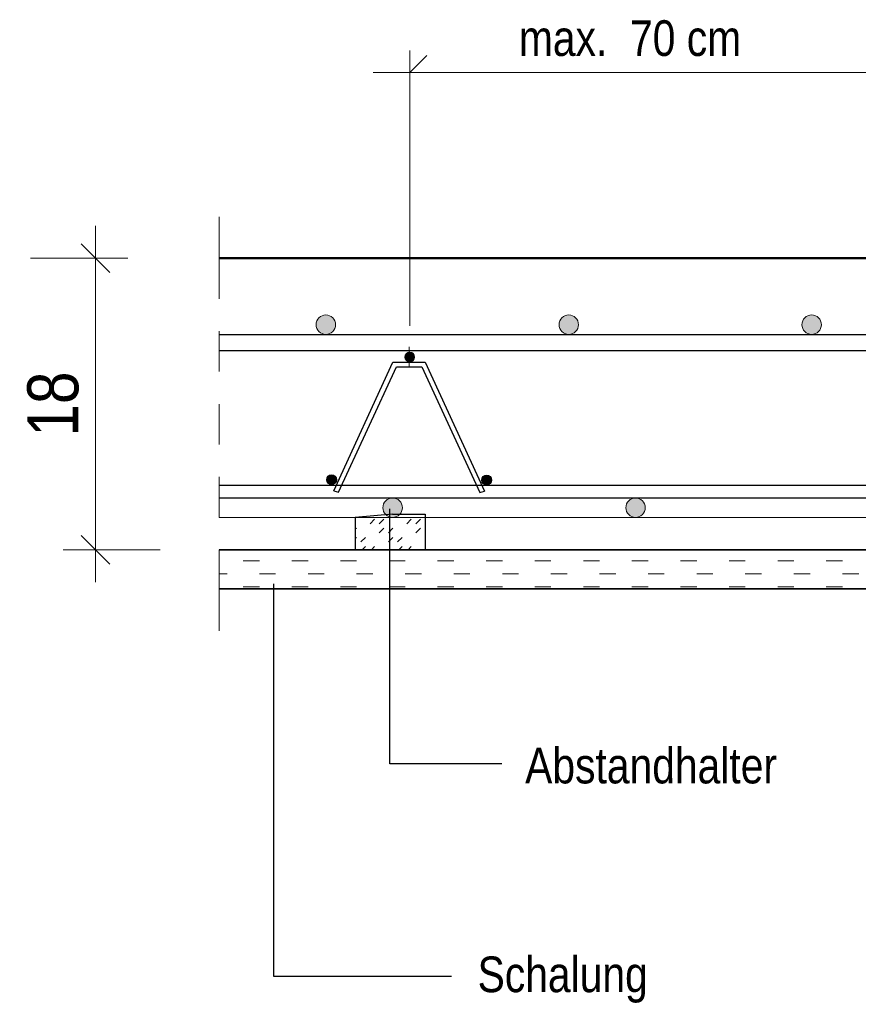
# Model space of a CAD drawing. Header units: millimetres. Extents: x -12 to 115, y -12 to 52.
# Tile 15 of 21: x 51.81 to 54.4, y 18.71 to 21.75. Entities that reach past the tile are written whole.
import ezdxf

# ---------------------------------------------------------------- set-up
doc = ezdxf.new("R2010")
doc.units = ezdxf.units.MM
doc.linetypes.add('DASHDOT', pattern=[1, 0.5, -0.25, 0, -0.25])
doc.linetypes.add('HIDDEN', pattern=[0.375, 0.25, -0.125])
doc.styles.add('Arial Narrow', font='ARIALN.TTF')
doc.dimstyles.new('Arch_Strakon_dimstyle', dxfattribs={"dimtxt": 17.5, "dimasz": 1, "dimexe": 1.25, "dimexo": 0.0625, "dimgap": 1, "dimtad": 0, "dimzin": 12, "dimdsep": 46, "dimtxsty": 'Arial Narrow', "dimblk": 'Arrowhead_Tick', "dimsah": 1, "dimcen": 0, "dimse1": 1, "dimse2": 1, "dimclrd": 6, "dimclrt": 3, "dimazin": 0, "dimtfac": 1, "dimtdec": 4, "dimtmove": 0, "dimatfit": 3, "dimldrblk": 'NONE', "dimfxl": 1, "dimtvp": 1, "dimtolj": 1, "dimtzin": 0, "dimlwd": 13, "dimarcsym": 2})

# ---------------------------------------------------------------- blocks, each defined once
blk = doc.blocks.new('Arrowhead_Tick')
at = {"color": 0, "linetype": 'Continuous', "lineweight": -2, "ltscale": 0.5}
for p, q in [((0, 20), (0, -10)), ((-1, 0), (0, 0)), ((10, 0), (0, 0))]:
    blk.add_line(p, q, dxfattribs=at)
at = {"color": 2, "linetype": 'Continuous', "lineweight": 35, "ltscale": 0.5}
blk.add_line((4.42, 4.42), (-4.42, -4.42), dxfattribs=at)
blk = doc.blocks.new('*D32')
at = {"color": 6, "linetype": 'Continuous', "lineweight": 13}
blk.add_line((52.0436, 20.1243), (52.0436, 21.0043), dxfattribs=at)
at = {"layer": 'Defpoints', "color": 0}
for p in [(52.0436, 21.0143), (52.4261, 21.0143), (52.4261, 20.1143)]:
    blk.add_point(p, dxfattribs=at)
at = {"color": 6, "lineweight": 13, "xscale": 0.01, "yscale": 0.01, "zscale": 0.01}
for p, rotation in [((52.0436, 21.0143), 90), ((52.0436, 20.1143), 270)]:
    blk.add_blockref('Arrowhead_Tick', p, dxfattribs=dict(at, rotation=rotation))
at = {"color": 2, "lineweight": 35, "insert": (51.9132, 20.5643), "char_height": 0.1575, "attachment_point": 5, "rotation": 90, "style": 'Arial Narrow', "bg_fill": 3, "box_fill_scale": 1.1, "bg_fill_color": 256, "bg_fill_true_color": 13158600, "bg_fill_transparency": 0}
blk.add_mtext('\\A1;18', dxfattribs=at)
blk = doc.blocks.new('_None')

msp = doc.modelspace()

# ---------------------------------------------------------------- hatches: boundary and pattern name
at = {"lineweight": 13, "true_color": 0x000000}
for points in [[(52.78503, 20.809332), (52.785015, 20.810275), (52.78497, 20.811216), (52.784896, 20.812156), (52.784793, 20.813092), (52.78466, 20.814025), (52.784498, 20.814954), (52.784307, 20.815877), (52.784087, 20.816793), (52.783838, 20.817702), (52.783561, 20.818603), (52.783256, 20.819495), (52.782923, 20.820376), (52.782562, 20.821247), (52.782174, 20.822106), (52.78176, 20.822952), (52.781319, 20.823785), (52.780852, 20.824604), (52.780359, 20.825407), (52.779842, 20.826195), (52.7793, 20.826966), (52.778734, 20.82772), (52.778145, 20.828455), (52.777533, 20.829172), (52.776899, 20.829869), (52.776243, 20.830546), (52.775566, 20.831201), (52.774869, 20.831836), (52.774152, 20.832448), (52.773417, 20.833037), (52.772663, 20.833603), (52.771892, 20.834145), (52.771104, 20.834662), (52.770301, 20.835155), (52.769482, 20.835622), (52.768649, 20.836063), (52.767803, 20.836477), (52.766944, 20.836865), (52.766073, 20.837226), (52.765192, 20.837559), (52.7643, 20.837864), (52.763399, 20.838141), (52.76249, 20.83839), (52.761574, 20.83861), (52.760651, 20.838801), (52.759723, 20.838963), (52.75879, 20.839096), (52.757853, 20.839199), (52.756913, 20.839273), (52.755972, 20.839318), (52.75503, 20.839332), (52.754087, 20.839318), (52.753146, 20.839273), (52.752206, 20.839199), (52.75127, 20.839096), (52.750337, 20.838963), (52.749408, 20.838801), (52.748485, 20.83861), (52.747569, 20.83839), (52.74666, 20.838141), (52.745759, 20.837864), (52.744867, 20.837559), (52.743986, 20.837226), (52.743115, 20.836865), (52.742256, 20.836477), (52.74141, 20.836063), (52.740577, 20.835622), (52.739758, 20.835155), (52.738955, 20.834662), (52.738167, 20.834145), (52.737396, 20.833603), (52.736642, 20.833037), (52.735907, 20.832448), (52.73519, 20.831836), (52.734493, 20.831201), (52.733816, 20.830546), (52.733161, 20.829869), (52.732526, 20.829172), (52.731914, 20.828455), (52.731325, 20.82772), (52.730759, 20.826966), (52.730217, 20.826195), (52.7297, 20.825407), (52.729207, 20.824604), (52.72874, 20.823785), (52.728299, 20.822952), (52.727885, 20.822106), (52.727497, 20.821247), (52.727136, 20.820376), (52.726803, 20.819495), (52.726498, 20.818603), (52.726221, 20.817702), (52.725972, 20.816793), (52.725752, 20.815877), (52.725561, 20.814954), (52.725399, 20.814025), (52.725266, 20.813092), (52.725163, 20.812156), (52.725089, 20.811216), (52.725044, 20.810275), (52.72503, 20.809332), (52.725044, 20.80839), (52.725089, 20.807449), (52.725163, 20.806509), (52.725266, 20.805572), (52.725399, 20.804639), (52.725561, 20.803711), (52.725752, 20.802788), (52.725972, 20.801872), (52.726221, 20.800963), (52.726498, 20.800062), (52.726803, 20.79917), (52.727136, 20.798289), (52.727497, 20.797418), (52.727885, 20.796559), (52.728299, 20.795713), (52.72874, 20.79488), (52.729207, 20.794061), (52.7297, 20.793258), (52.730217, 20.79247), (52.730759, 20.791699), (52.731325, 20.790945), (52.731914, 20.79021), (52.732526, 20.789493), (52.733161, 20.788796), (52.733816, 20.788119), (52.734493, 20.787463), (52.73519, 20.786829), (52.735907, 20.786217), (52.736642, 20.785628), (52.737396, 20.785062), (52.738167, 20.78452), (52.738955, 20.784003), (52.739758, 20.78351), (52.740577, 20.783043), (52.74141, 20.782602), (52.742256, 20.782188), (52.743115, 20.7818), (52.743986, 20.781439), (52.744867, 20.781106), (52.745759, 20.780801), (52.74666, 20.780524), (52.747569, 20.780275), (52.748485, 20.780055), (52.749408, 20.779864), (52.750337, 20.779702), (52.75127, 20.779569), (52.752206, 20.779466), (52.753146, 20.779392), (52.754087, 20.779347), (52.75503, 20.779332), (52.755972, 20.779347), (52.756913, 20.779392), (52.757853, 20.779466), (52.75879, 20.779569), (52.759723, 20.779702), (52.760651, 20.779864), (52.761574, 20.780055), (52.76249, 20.780275), (52.763399, 20.780524), (52.7643, 20.780801), (52.765192, 20.781106), (52.766073, 20.781439), (52.766944, 20.7818), (52.767803, 20.782188), (52.768649, 20.782602), (52.769482, 20.783043), (52.770301, 20.78351), (52.771104, 20.784003), (52.771892, 20.78452), (52.772663, 20.785062), (52.773417, 20.785628), (52.774152, 20.786217), (52.774869, 20.786829), (52.775566, 20.787463), (52.776243, 20.788119), (52.776899, 20.788796), (52.777533, 20.789493), (52.778145, 20.79021), (52.778734, 20.790945), (52.7793, 20.791699), (52.779842, 20.79247), (52.780359, 20.793258), (52.780852, 20.794061), (52.781319, 20.79488), (52.78176, 20.795713), (52.782174, 20.796559), (52.782562, 20.797418), (52.782923, 20.798289), (52.783256, 20.79917), (52.783561, 20.800062), (52.783838, 20.800963), (52.784087, 20.801872), (52.784307, 20.802788), (52.784498, 20.803711), (52.78466, 20.804639), (52.784793, 20.805572), (52.784896, 20.806509), (52.78497, 20.807449), (52.785015, 20.80839)], [(53.53503, 20.809332), (53.535015, 20.810275), (53.53497, 20.811216), (53.534896, 20.812156), (53.534793, 20.813092), (53.53466, 20.814025), (53.534498, 20.814954), (53.534307, 20.815877), (53.534087, 20.816793), (53.533838, 20.817702), (53.533561, 20.818603), (53.533256, 20.819495), (53.532923, 20.820376), (53.532562, 20.821247), (53.532174, 20.822106), (53.53176, 20.822952), (53.531319, 20.823785), (53.530852, 20.824604), (53.530359, 20.825407), (53.529842, 20.826195), (53.5293, 20.826966), (53.528734, 20.82772), (53.528145, 20.828455), (53.527533, 20.829172), (53.526899, 20.829869), (53.526243, 20.830546), (53.525566, 20.831201), (53.524869, 20.831836), (53.524152, 20.832448), (53.523417, 20.833037), (53.522663, 20.833603), (53.521892, 20.834145), (53.521104, 20.834662), (53.520301, 20.835155), (53.519482, 20.835622), (53.518649, 20.836063), (53.517803, 20.836477), (53.516944, 20.836865), (53.516073, 20.837226), (53.515192, 20.837559), (53.5143, 20.837864), (53.513399, 20.838141), (53.51249, 20.83839), (53.511574, 20.83861), (53.510651, 20.838801), (53.509723, 20.838963), (53.50879, 20.839096), (53.507853, 20.839199), (53.506913, 20.839273), (53.505972, 20.839318), (53.50503, 20.839332), (53.504087, 20.839318), (53.503146, 20.839273), (53.502206, 20.839199), (53.50127, 20.839096), (53.500337, 20.838963), (53.499408, 20.838801), (53.498485, 20.83861), (53.497569, 20.83839), (53.49666, 20.838141), (53.495759, 20.837864), (53.494867, 20.837559), (53.493986, 20.837226), (53.493115, 20.836865), (53.492256, 20.836477), (53.49141, 20.836063), (53.490577, 20.835622), (53.489758, 20.835155), (53.488955, 20.834662), (53.488167, 20.834145), (53.487396, 20.833603), (53.486642, 20.833037), (53.485907, 20.832448), (53.48519, 20.831836), (53.484493, 20.831201), (53.483816, 20.830546), (53.483161, 20.829869), (53.482526, 20.829172), (53.481914, 20.828455), (53.481325, 20.82772), (53.480759, 20.826966), (53.480217, 20.826195), (53.4797, 20.825407), (53.479207, 20.824604), (53.47874, 20.823785), (53.478299, 20.822952), (53.477885, 20.822106), (53.477497, 20.821247), (53.477136, 20.820376), (53.476803, 20.819495), (53.476498, 20.818603), (53.476221, 20.817702), (53.475972, 20.816793), (53.475752, 20.815877), (53.475561, 20.814954), (53.475399, 20.814025), (53.475266, 20.813092), (53.475163, 20.812156), (53.475089, 20.811216), (53.475044, 20.810275), (53.47503, 20.809332), (53.475044, 20.80839), (53.475089, 20.807449), (53.475163, 20.806509), (53.475266, 20.805572), (53.475399, 20.804639), (53.475561, 20.803711), (53.475752, 20.802788), (53.475972, 20.801872), (53.476221, 20.800963), (53.476498, 20.800062), (53.476803, 20.79917), (53.477136, 20.798289), (53.477497, 20.797418), (53.477885, 20.796559), (53.478299, 20.795713), (53.47874, 20.79488), (53.479207, 20.794061), (53.4797, 20.793258), (53.480217, 20.79247), (53.480759, 20.791699), (53.481325, 20.790945), (53.481914, 20.79021), (53.482526, 20.789493), (53.483161, 20.788796), (53.483816, 20.788119), (53.484493, 20.787463), (53.48519, 20.786829), (53.485907, 20.786217), (53.486642, 20.785628), (53.487396, 20.785062), (53.488167, 20.78452), (53.488955, 20.784003), (53.489758, 20.78351), (53.490577, 20.783043), (53.49141, 20.782602), (53.492256, 20.782188), (53.493115, 20.7818), (53.493986, 20.781439), (53.494867, 20.781106), (53.495759, 20.780801), (53.49666, 20.780524), (53.497569, 20.780275), (53.498485, 20.780055), (53.499408, 20.779864), (53.500337, 20.779702), (53.50127, 20.779569), (53.502206, 20.779466), (53.503146, 20.779392), (53.504087, 20.779347), (53.50503, 20.779332), (53.505972, 20.779347), (53.506913, 20.779392), (53.507853, 20.779466), (53.50879, 20.779569), (53.509723, 20.779702), (53.510651, 20.779864), (53.511574, 20.780055), (53.51249, 20.780275), (53.513399, 20.780524), (53.5143, 20.780801), (53.515192, 20.781106), (53.516073, 20.781439), (53.516944, 20.7818), (53.517803, 20.782188), (53.518649, 20.782602), (53.519482, 20.783043), (53.520301, 20.78351), (53.521104, 20.784003), (53.521892, 20.78452), (53.522663, 20.785062), (53.523417, 20.785628), (53.524152, 20.786217), (53.524869, 20.786829), (53.525566, 20.787463), (53.526243, 20.788119), (53.526899, 20.788796), (53.527533, 20.789493), (53.528145, 20.79021), (53.528734, 20.790945), (53.5293, 20.791699), (53.529842, 20.79247), (53.530359, 20.793258), (53.530852, 20.794061), (53.531319, 20.79488), (53.53176, 20.795713), (53.532174, 20.796559), (53.532562, 20.797418), (53.532923, 20.798289), (53.533256, 20.79917), (53.533561, 20.800062), (53.533838, 20.800963), (53.534087, 20.801872), (53.534307, 20.802788), (53.534498, 20.803711), (53.53466, 20.804639), (53.534793, 20.805572), (53.534896, 20.806509), (53.53497, 20.807449), (53.535015, 20.80839)], [(54.28503, 20.809332), (54.285015, 20.810275), (54.28497, 20.811216), (54.284896, 20.812156), (54.284793, 20.813092), (54.28466, 20.814025), (54.284498, 20.814954), (54.284307, 20.815877), (54.284087, 20.816793), (54.283838, 20.817702), (54.283561, 20.818603), (54.283256, 20.819495), (54.282923, 20.820376), (54.282562, 20.821247), (54.282174, 20.822106), (54.28176, 20.822952), (54.281319, 20.823785), (54.280852, 20.824604), (54.280359, 20.825407), (54.279842, 20.826195), (54.2793, 20.826966), (54.278734, 20.82772), (54.278145, 20.828455), (54.277533, 20.829172), (54.276899, 20.829869), (54.276243, 20.830546), (54.275566, 20.831201), (54.274869, 20.831836), (54.274152, 20.832448), (54.273417, 20.833037), (54.272663, 20.833603), (54.271892, 20.834145), (54.271104, 20.834662), (54.270301, 20.835155), (54.269482, 20.835622), (54.268649, 20.836063), (54.267803, 20.836477), (54.266944, 20.836865), (54.266073, 20.837226), (54.265192, 20.837559), (54.2643, 20.837864), (54.263399, 20.838141), (54.26249, 20.83839), (54.261574, 20.83861), (54.260651, 20.838801), (54.259723, 20.838963), (54.25879, 20.839096), (54.257853, 20.839199), (54.256913, 20.839273), (54.255972, 20.839318), (54.25503, 20.839332), (54.254087, 20.839318), (54.253146, 20.839273), (54.252206, 20.839199), (54.25127, 20.839096), (54.250337, 20.838963), (54.249408, 20.838801), (54.248485, 20.83861), (54.247569, 20.83839), (54.24666, 20.838141), (54.245759, 20.837864), (54.244867, 20.837559), (54.243986, 20.837226), (54.243115, 20.836865), (54.242256, 20.836477), (54.24141, 20.836063), (54.240577, 20.835622), (54.239758, 20.835155), (54.238955, 20.834662), (54.238167, 20.834145), (54.237396, 20.833603), (54.236642, 20.833037), (54.235907, 20.832448), (54.23519, 20.831836), (54.234493, 20.831201), (54.233816, 20.830546), (54.233161, 20.829869), (54.232526, 20.829172), (54.231914, 20.828455), (54.231325, 20.82772), (54.230759, 20.826966), (54.230217, 20.826195), (54.2297, 20.825407), (54.229207, 20.824604), (54.22874, 20.823785), (54.228299, 20.822952), (54.227885, 20.822106), (54.227497, 20.821247), (54.227136, 20.820376), (54.226803, 20.819495), (54.226498, 20.818603), (54.226221, 20.817702), (54.225972, 20.816793), (54.225752, 20.815877), (54.225561, 20.814954), (54.225399, 20.814025), (54.225266, 20.813092), (54.225163, 20.812156), (54.225089, 20.811216), (54.225044, 20.810275), (54.22503, 20.809332), (54.225044, 20.80839), (54.225089, 20.807449), (54.225163, 20.806509), (54.225266, 20.805572), (54.225399, 20.804639), (54.225561, 20.803711), (54.225752, 20.802788), (54.225972, 20.801872), (54.226221, 20.800963), (54.226498, 20.800062), (54.226803, 20.79917), (54.227136, 20.798289), (54.227497, 20.797418), (54.227885, 20.796559), (54.228299, 20.795713), (54.22874, 20.79488), (54.229207, 20.794061), (54.2297, 20.793258), (54.230217, 20.79247), (54.230759, 20.791699), (54.231325, 20.790945), (54.231914, 20.79021), (54.232526, 20.789493), (54.233161, 20.788796), (54.233816, 20.788119), (54.234493, 20.787463), (54.23519, 20.786829), (54.235907, 20.786217), (54.236642, 20.785628), (54.237396, 20.785062), (54.238167, 20.78452), (54.238955, 20.784003), (54.239758, 20.78351), (54.240577, 20.783043), (54.24141, 20.782602), (54.242256, 20.782188), (54.243115, 20.7818), (54.243986, 20.781439), (54.244867, 20.781106), (54.245759, 20.780801), (54.24666, 20.780524), (54.247569, 20.780275), (54.248485, 20.780055), (54.249408, 20.779864), (54.250337, 20.779702), (54.25127, 20.779569), (54.252206, 20.779466), (54.253146, 20.779392), (54.254087, 20.779347), (54.25503, 20.779332), (54.255972, 20.779347), (54.256913, 20.779392), (54.257853, 20.779466), (54.25879, 20.779569), (54.259723, 20.779702), (54.260651, 20.779864), (54.261574, 20.780055), (54.26249, 20.780275), (54.263399, 20.780524), (54.2643, 20.780801), (54.265192, 20.781106), (54.266073, 20.781439), (54.266944, 20.7818), (54.267803, 20.782188), (54.268649, 20.782602), (54.269482, 20.783043), (54.270301, 20.78351), (54.271104, 20.784003), (54.271892, 20.78452), (54.272663, 20.785062), (54.273417, 20.785628), (54.274152, 20.786217), (54.274869, 20.786829), (54.275566, 20.787463), (54.276243, 20.788119), (54.276899, 20.788796), (54.277533, 20.789493), (54.278145, 20.79021), (54.278734, 20.790945), (54.2793, 20.791699), (54.279842, 20.79247), (54.280359, 20.793258), (54.280852, 20.794061), (54.281319, 20.79488), (54.28176, 20.795713), (54.282174, 20.796559), (54.282562, 20.797418), (54.282923, 20.798289), (54.283256, 20.79917), (54.283561, 20.800062), (54.283838, 20.800963), (54.284087, 20.801872), (54.284307, 20.802788), (54.284498, 20.803711), (54.28466, 20.804639), (54.284793, 20.805572), (54.284896, 20.806509), (54.28497, 20.807449), (54.285015, 20.80839)], [(53.029199, 20.709332), (53.029192, 20.709804), (53.029169, 20.710274), (53.029132, 20.710744), (53.029081, 20.711212), (53.029014, 20.711679), (53.028933, 20.712143), (53.028838, 20.712605), (53.028728, 20.713063), (53.028603, 20.713517), (53.028465, 20.713968), (53.028312, 20.714414), (53.028146, 20.714854), (53.027965, 20.71529), (53.027771, 20.715719), (53.027564, 20.716142), (53.027344, 20.716559), (53.02711, 20.716968), (53.026864, 20.71737), (53.026605, 20.717764), (53.026334, 20.718149), (53.026051, 20.718526), (53.025757, 20.718894), (53.025451, 20.719252), (53.025133, 20.719601), (53.024806, 20.719939), (53.024467, 20.720267), (53.024119, 20.720584), (53.02376, 20.72089), (53.023393, 20.721185), (53.023016, 20.721468), (53.02263, 20.721739), (53.022236, 20.721997), (53.021835, 20.722244), (53.021425, 20.722477), (53.021009, 20.722698), (53.020586, 20.722905), (53.020156, 20.723099), (53.019721, 20.723279), (53.01928, 20.723446), (53.018834, 20.723598), (53.018384, 20.723737), (53.017929, 20.723861), (53.017471, 20.723971), (53.01701, 20.724067), (53.016545, 20.724148), (53.016079, 20.724214), (53.015611, 20.724266), (53.015141, 20.724303), (53.01467, 20.724325), (53.014199, 20.724332), (53.013728, 20.724325), (53.013257, 20.724303), (53.012787, 20.724266), (53.012319, 20.724214), (53.011852, 20.724148), (53.011388, 20.724067), (53.010927, 20.723971), (53.010469, 20.723861), (53.010014, 20.723737), (53.009564, 20.723598), (53.009118, 20.723446), (53.008677, 20.723279), (53.008242, 20.723099), (53.007812, 20.722905), (53.007389, 20.722698), (53.006973, 20.722477), (53.006563, 20.722244), (53.006162, 20.721997), (53.005768, 20.721739), (53.005382, 20.721468), (53.005005, 20.721185), (53.004638, 20.72089), (53.004279, 20.720584), (53.003931, 20.720267), (53.003592, 20.719939), (53.003264, 20.719601), (53.002947, 20.719252), (53.002641, 20.718894), (53.002347, 20.718526), (53.002064, 20.718149), (53.001793, 20.717764), (53.001534, 20.71737), (53.001288, 20.716968), (53.001054, 20.716559), (53.000834, 20.716142), (53.000627, 20.715719), (53.000433, 20.71529), (53.000252, 20.714854), (53.000086, 20.714414), (52.999933, 20.713968), (52.999795, 20.713517), (52.99967, 20.713063), (52.99956, 20.712605), (52.999465, 20.712143), (52.999384, 20.711679), (52.999317, 20.711212), (52.999265, 20.710744), (52.999229, 20.710274), (52.999206, 20.709804), (52.999199, 20.709332), (52.999206, 20.708861), (52.999229, 20.708391), (52.999265, 20.707921), (52.999317, 20.707452), (52.999384, 20.706986), (52.999465, 20.706522), (52.99956, 20.70606), (52.99967, 20.705602), (52.999795, 20.705148), (52.999933, 20.704697), (53.000086, 20.704251), (53.000252, 20.703811), (53.000433, 20.703375), (53.000627, 20.702946), (53.000834, 20.702523), (53.001054, 20.702106), (53.001288, 20.701697), (53.001534, 20.701295), (53.001793, 20.700901), (53.002064, 20.700516), (53.002347, 20.700139), (53.002641, 20.699771), (53.002947, 20.699413), (53.003264, 20.699064), (53.003592, 20.698726), (53.003931, 20.698398), (53.004279, 20.698081), (53.004638, 20.697775), (53.005005, 20.69748), (53.005382, 20.697197), (53.005768, 20.696926), (53.006162, 20.696668), (53.006563, 20.696421), (53.006973, 20.696188), (53.007389, 20.695967), (53.007812, 20.69576), (53.008242, 20.695566), (53.008677, 20.695386), (53.009118, 20.695219), (53.009564, 20.695067), (53.010014, 20.694928), (53.010469, 20.694804), (53.010927, 20.694694), (53.011388, 20.694598), (53.011852, 20.694517), (53.012319, 20.694451), (53.012787, 20.694399), (53.013257, 20.694362), (53.013728, 20.69434), (53.014199, 20.694332), (53.01467, 20.69434), (53.015141, 20.694362), (53.015611, 20.694399), (53.016079, 20.694451), (53.016545, 20.694517), (53.01701, 20.694598), (53.017471, 20.694694), (53.017929, 20.694804), (53.018384, 20.694928), (53.018834, 20.695067), (53.01928, 20.695219), (53.019721, 20.695386), (53.020156, 20.695566), (53.020586, 20.69576), (53.021009, 20.695967), (53.021425, 20.696188), (53.021835, 20.696421), (53.022236, 20.696668), (53.02263, 20.696926), (53.023016, 20.697197), (53.023393, 20.69748), (53.02376, 20.697775), (53.024119, 20.698081), (53.024467, 20.698398), (53.024806, 20.698726), (53.025133, 20.699064), (53.025451, 20.699413), (53.025757, 20.699771), (53.026051, 20.700139), (53.026334, 20.700516), (53.026605, 20.700901), (53.026864, 20.701295), (53.02711, 20.701697), (53.027344, 20.702106), (53.027564, 20.702523), (53.027771, 20.702946), (53.027965, 20.703375), (53.028146, 20.703811), (53.028312, 20.704251), (53.028465, 20.704697), (53.028603, 20.705148), (53.028728, 20.705602), (53.028838, 20.70606), (53.028933, 20.706522), (53.029014, 20.706986), (53.029081, 20.707452), (53.029132, 20.707921), (53.029169, 20.708391), (53.029192, 20.708861)], [(52.787622, 20.330613), (52.787614, 20.331085), (52.787592, 20.331555), (52.787555, 20.332025), (52.787503, 20.332493), (52.787437, 20.33296), (52.787356, 20.333424), (52.787261, 20.333886), (52.787151, 20.334344), (52.787026, 20.334798), (52.786888, 20.335249), (52.786735, 20.335695), (52.786568, 20.336135), (52.786388, 20.336571), (52.786194, 20.337), (52.785987, 20.337423), (52.785766, 20.33784), (52.785533, 20.338249), (52.785287, 20.338651), (52.785028, 20.339045), (52.784757, 20.33943), (52.784474, 20.339807), (52.784179, 20.340175), (52.783873, 20.340533), (52.783556, 20.340882), (52.783228, 20.34122), (52.78289, 20.341548), (52.782541, 20.341865), (52.782183, 20.342171), (52.781815, 20.342466), (52.781439, 20.342749), (52.781053, 20.34302), (52.780659, 20.343278), (52.780257, 20.343525), (52.779848, 20.343758), (52.779432, 20.343979), (52.779008, 20.344186), (52.778579, 20.34438), (52.778144, 20.34456), (52.777703, 20.344727), (52.777257, 20.344879), (52.776807, 20.345018), (52.776352, 20.345142), (52.775894, 20.345252), (52.775432, 20.345348), (52.774968, 20.345429), (52.774502, 20.345495), (52.774033, 20.345547), (52.773564, 20.345584), (52.773093, 20.345606), (52.772622, 20.345613), (52.772151, 20.345606), (52.77168, 20.345584), (52.77121, 20.345547), (52.770742, 20.345495), (52.770275, 20.345429), (52.769811, 20.345348), (52.76935, 20.345252), (52.768891, 20.345142), (52.768437, 20.345018), (52.767986, 20.344879), (52.767541, 20.344727), (52.7671, 20.34456), (52.766665, 20.34438), (52.766235, 20.344186), (52.765812, 20.343979), (52.765395, 20.343758), (52.764986, 20.343525), (52.764584, 20.343278), (52.764191, 20.34302), (52.763805, 20.342749), (52.763428, 20.342466), (52.76306, 20.342171), (52.762702, 20.341865), (52.762354, 20.341548), (52.762015, 20.34122), (52.761687, 20.340882), (52.76137, 20.340533), (52.761064, 20.340175), (52.760769, 20.339807), (52.760486, 20.33943), (52.760216, 20.339045), (52.759957, 20.338651), (52.759711, 20.338249), (52.759477, 20.33784), (52.759257, 20.337423), (52.759049, 20.337), (52.758855, 20.336571), (52.758675, 20.336135), (52.758509, 20.335695), (52.758356, 20.335249), (52.758217, 20.334798), (52.758093, 20.334344), (52.757983, 20.333886), (52.757887, 20.333424), (52.757806, 20.33296), (52.75774, 20.332493), (52.757688, 20.332025), (52.757651, 20.331555), (52.757629, 20.331085), (52.757622, 20.330613), (52.757629, 20.330142), (52.757651, 20.329672), (52.757688, 20.329202), (52.75774, 20.328733), (52.757806, 20.328267), (52.757887, 20.327803), (52.757983, 20.327341), (52.758093, 20.326883), (52.758217, 20.326429), (52.758356, 20.325978), (52.758509, 20.325532), (52.758675, 20.325092), (52.758855, 20.324656), (52.759049, 20.324227), (52.759257, 20.323804), (52.759477, 20.323387), (52.759711, 20.322978), (52.759957, 20.322576), (52.760216, 20.322182), (52.760486, 20.321797), (52.760769, 20.32142), (52.761064, 20.321052), (52.76137, 20.320694), (52.761687, 20.320345), (52.762015, 20.320007), (52.762354, 20.319679), (52.762702, 20.319362), (52.76306, 20.319056), (52.763428, 20.318761), (52.763805, 20.318478), (52.764191, 20.318207), (52.764584, 20.317949), (52.764986, 20.317702), (52.765395, 20.317469), (52.765812, 20.317248), (52.766235, 20.317041), (52.766665, 20.316847), (52.7671, 20.316667), (52.767541, 20.3165), (52.767986, 20.316348), (52.768437, 20.316209), (52.768891, 20.316085), (52.76935, 20.315975), (52.769811, 20.315879), (52.770275, 20.315798), (52.770742, 20.315732), (52.77121, 20.31568), (52.77168, 20.315643), (52.772151, 20.315621), (52.772622, 20.315613), (52.773093, 20.315621), (52.773564, 20.315643), (52.774033, 20.31568), (52.774502, 20.315732), (52.774968, 20.315798), (52.775432, 20.315879), (52.775894, 20.315975), (52.776352, 20.316085), (52.776807, 20.316209), (52.777257, 20.316348), (52.777703, 20.3165), (52.778144, 20.316667), (52.778579, 20.316847), (52.779008, 20.317041), (52.779432, 20.317248), (52.779848, 20.317469), (52.780257, 20.317702), (52.780659, 20.317949), (52.781053, 20.318207), (52.781439, 20.318478), (52.781815, 20.318761), (52.782183, 20.319056), (52.782541, 20.319362), (52.78289, 20.319679), (52.783228, 20.320007), (52.783556, 20.320345), (52.783873, 20.320694), (52.784179, 20.321052), (52.784474, 20.32142), (52.784757, 20.321797), (52.785028, 20.322182), (52.785287, 20.322576), (52.785533, 20.322978), (52.785766, 20.323387), (52.785987, 20.323804), (52.786194, 20.324227), (52.786388, 20.324656), (52.786568, 20.325092), (52.786735, 20.325532), (52.786888, 20.325978), (52.787026, 20.326429), (52.787151, 20.326883), (52.787261, 20.327341), (52.787356, 20.327803), (52.787437, 20.328267), (52.787503, 20.328733), (52.787555, 20.329202), (52.787592, 20.329672), (52.787614, 20.330142)], [(53.266463, 20.329563), (53.266455, 20.330034), (53.266433, 20.330505), (53.266396, 20.330975), (53.266345, 20.331443), (53.266278, 20.33191), (53.266197, 20.332374), (53.266102, 20.332835), (53.265992, 20.333294), (53.265867, 20.333748), (53.265729, 20.334199), (53.265576, 20.334644), (53.265409, 20.335085), (53.265229, 20.335521), (53.265035, 20.33595), (53.264828, 20.336373), (53.264607, 20.33679), (53.264374, 20.337199), (53.264128, 20.337601), (53.263869, 20.337995), (53.263598, 20.33838), (53.263315, 20.338757), (53.263021, 20.339125), (53.262714, 20.339483), (53.262397, 20.339831), (53.262069, 20.34017), (53.261731, 20.340498), (53.261383, 20.340815), (53.261024, 20.341121), (53.260656, 20.341416), (53.26028, 20.341699), (53.259894, 20.341969), (53.2595, 20.342228), (53.259098, 20.342474), (53.258689, 20.342708), (53.258273, 20.342928), (53.25785, 20.343136), (53.25742, 20.34333), (53.256985, 20.34351), (53.256544, 20.343677), (53.256098, 20.343829), (53.255648, 20.343968), (53.255193, 20.344092), (53.254735, 20.344202), (53.254274, 20.344298), (53.253809, 20.344379), (53.253343, 20.344445), (53.252874, 20.344497), (53.252405, 20.344534), (53.251934, 20.344556), (53.251463, 20.344563), (53.250992, 20.344556), (53.250521, 20.344534), (53.250051, 20.344497), (53.249583, 20.344445), (53.249116, 20.344379), (53.248652, 20.344298), (53.248191, 20.344202), (53.247732, 20.344092), (53.247278, 20.343968), (53.246828, 20.343829), (53.246382, 20.343677), (53.245941, 20.34351), (53.245506, 20.34333), (53.245076, 20.343136), (53.244653, 20.342928), (53.244237, 20.342708), (53.243827, 20.342474), (53.243425, 20.342228), (53.243032, 20.341969), (53.242646, 20.341699), (53.242269, 20.341416), (53.241901, 20.341121), (53.241543, 20.340815), (53.241195, 20.340498), (53.240856, 20.34017), (53.240528, 20.339831), (53.240211, 20.339483), (53.239905, 20.339125), (53.239611, 20.338757), (53.239328, 20.33838), (53.239057, 20.337995), (53.238798, 20.337601), (53.238552, 20.337199), (53.238318, 20.33679), (53.238098, 20.336373), (53.23789, 20.33595), (53.237697, 20.335521), (53.237516, 20.335085), (53.23735, 20.334644), (53.237197, 20.334199), (53.237058, 20.333748), (53.236934, 20.333294), (53.236824, 20.332835), (53.236729, 20.332374), (53.236648, 20.33191), (53.236581, 20.331443), (53.236529, 20.330975), (53.236492, 20.330505), (53.23647, 20.330034), (53.236463, 20.329563), (53.23647, 20.329092), (53.236492, 20.328621), (53.236529, 20.328152), (53.236581, 20.327683), (53.236648, 20.327217), (53.236729, 20.326753), (53.236824, 20.326291), (53.236934, 20.325833), (53.237058, 20.325378), (53.237197, 20.324928), (53.23735, 20.324482), (53.237516, 20.324041), (53.237697, 20.323606), (53.23789, 20.323177), (53.238098, 20.322753), (53.238318, 20.322337), (53.238552, 20.321928), (53.238798, 20.321526), (53.239057, 20.321132), (53.239328, 20.320747), (53.239611, 20.32037), (53.239905, 20.320002), (53.240211, 20.319644), (53.240528, 20.319295), (53.240856, 20.318957), (53.241195, 20.318629), (53.241543, 20.318312), (53.241901, 20.318006), (53.242269, 20.317711), (53.242646, 20.317428), (53.243032, 20.317157), (53.243425, 20.316898), (53.243827, 20.316652), (53.244237, 20.316419), (53.244653, 20.316198), (53.245076, 20.315991), (53.245506, 20.315797), (53.245941, 20.315617), (53.246382, 20.31545), (53.246828, 20.315297), (53.247278, 20.315159), (53.247732, 20.315035), (53.248191, 20.314925), (53.248652, 20.314829), (53.249116, 20.314748), (53.249583, 20.314682), (53.250051, 20.31463), (53.250521, 20.314593), (53.250992, 20.314571), (53.251463, 20.314563), (53.251934, 20.314571), (53.252405, 20.314593), (53.252874, 20.31463), (53.253343, 20.314682), (53.253809, 20.314748), (53.254274, 20.314829), (53.254735, 20.314925), (53.255193, 20.315035), (53.255648, 20.315159), (53.256098, 20.315297), (53.256544, 20.31545), (53.256985, 20.315617), (53.25742, 20.315797), (53.25785, 20.315991), (53.258273, 20.316198), (53.258689, 20.316419), (53.259098, 20.316652), (53.2595, 20.316898), (53.259894, 20.317157), (53.26028, 20.317428), (53.260656, 20.317711), (53.261024, 20.318006), (53.261383, 20.318312), (53.261731, 20.318629), (53.262069, 20.318957), (53.262397, 20.319295), (53.262714, 20.319644), (53.263021, 20.320002), (53.263315, 20.32037), (53.263598, 20.320747), (53.263869, 20.321132), (53.264128, 20.321526), (53.264374, 20.321928), (53.264607, 20.322337), (53.264828, 20.322753), (53.265035, 20.323177), (53.265229, 20.323606), (53.265409, 20.324041), (53.265576, 20.324482), (53.265729, 20.324928), (53.265867, 20.325378), (53.265992, 20.325833), (53.266102, 20.326291), (53.266197, 20.326753), (53.266278, 20.327217), (53.266345, 20.327683), (53.266396, 20.328152), (53.266433, 20.328621), (53.266455, 20.329092)], [(52.991198, 20.244332), (52.991183, 20.245275), (52.991139, 20.246216), (52.991065, 20.247156), (52.990961, 20.248092), (52.990829, 20.249025), (52.990666, 20.249954), (52.990475, 20.250877), (52.990255, 20.251793), (52.990007, 20.252702), (52.98973, 20.253603), (52.989424, 20.254495), (52.989091, 20.255376), (52.988731, 20.256247), (52.988343, 20.257106), (52.987928, 20.257952), (52.987487, 20.258785), (52.98702, 20.259604), (52.986528, 20.260407), (52.98601, 20.261195), (52.985468, 20.261966), (52.984903, 20.26272), (52.984313, 20.263455), (52.983701, 20.264172), (52.983067, 20.264869), (52.982411, 20.265546), (52.981734, 20.266201), (52.981037, 20.266836), (52.980321, 20.267448), (52.979585, 20.268037), (52.978831, 20.268603), (52.97806, 20.269145), (52.977273, 20.269662), (52.976469, 20.270155), (52.97565, 20.270622), (52.974818, 20.271063), (52.973971, 20.271477), (52.973112, 20.271865), (52.972242, 20.272226), (52.97136, 20.272559), (52.970468, 20.272864), (52.969568, 20.273141), (52.968659, 20.27339), (52.967742, 20.27361), (52.966819, 20.273801), (52.965891, 20.273963), (52.964958, 20.274096), (52.964021, 20.274199), (52.963082, 20.274273), (52.96214, 20.274318), (52.961198, 20.274332), (52.960256, 20.274318), (52.959314, 20.274273), (52.958375, 20.274199), (52.957438, 20.274096), (52.956505, 20.273963), (52.955576, 20.273801), (52.954654, 20.27361), (52.953737, 20.27339), (52.952828, 20.273141), (52.951927, 20.272864), (52.951036, 20.272559), (52.950154, 20.272226), (52.949283, 20.271865), (52.948424, 20.271477), (52.947578, 20.271063), (52.946745, 20.270622), (52.945927, 20.270155), (52.945123, 20.269662), (52.944335, 20.269145), (52.943564, 20.268603), (52.942811, 20.268037), (52.942075, 20.267448), (52.941359, 20.266836), (52.940661, 20.266201), (52.939985, 20.265546), (52.939329, 20.264869), (52.938695, 20.264172), (52.938082, 20.263455), (52.937493, 20.26272), (52.936927, 20.261966), (52.936385, 20.261195), (52.935868, 20.260407), (52.935376, 20.259604), (52.934909, 20.258785), (52.934468, 20.257952), (52.934053, 20.257106), (52.933665, 20.256247), (52.933305, 20.255376), (52.932971, 20.254495), (52.932666, 20.253603), (52.932389, 20.252702), (52.93214, 20.251793), (52.93192, 20.250877), (52.931729, 20.249954), (52.931567, 20.249025), (52.931434, 20.248092), (52.931331, 20.247156), (52.931257, 20.246216), (52.931213, 20.245275), (52.931198, 20.244332), (52.931213, 20.24339), (52.931257, 20.242449), (52.931331, 20.241509), (52.931434, 20.240572), (52.931567, 20.239639), (52.931729, 20.238711), (52.93192, 20.237788), (52.93214, 20.236872), (52.932389, 20.235963), (52.932666, 20.235062), (52.932971, 20.23417), (52.933305, 20.233289), (52.933665, 20.232418), (52.934053, 20.231559), (52.934468, 20.230713), (52.934909, 20.22988), (52.935376, 20.229061), (52.935868, 20.228258), (52.936385, 20.22747), (52.936927, 20.226699), (52.937493, 20.225945), (52.938082, 20.22521), (52.938695, 20.224493), (52.939329, 20.223796), (52.939985, 20.223119), (52.940661, 20.222463), (52.941359, 20.221829), (52.942075, 20.221217), (52.942811, 20.220628), (52.943564, 20.220062), (52.944335, 20.21952), (52.945123, 20.219003), (52.945927, 20.21851), (52.946745, 20.218043), (52.947578, 20.217602), (52.948424, 20.217188), (52.949283, 20.2168), (52.950154, 20.216439), (52.951036, 20.216106), (52.951927, 20.215801), (52.952828, 20.215524), (52.953737, 20.215275), (52.954654, 20.215055), (52.955576, 20.214864), (52.956505, 20.214702), (52.957438, 20.214569), (52.958375, 20.214466), (52.959314, 20.214392), (52.960256, 20.214347), (52.961198, 20.214332), (52.96214, 20.214347), (52.963082, 20.214392), (52.964021, 20.214466), (52.964958, 20.214569), (52.965891, 20.214702), (52.966819, 20.214864), (52.967742, 20.215055), (52.968659, 20.215275), (52.969568, 20.215524), (52.970468, 20.215801), (52.97136, 20.216106), (52.972242, 20.216439), (52.973112, 20.2168), (52.973971, 20.217188), (52.974818, 20.217602), (52.97565, 20.218043), (52.976469, 20.21851), (52.977273, 20.219003), (52.97806, 20.21952), (52.978831, 20.220062), (52.979585, 20.220628), (52.980321, 20.221217), (52.981037, 20.221829), (52.981734, 20.222463), (52.982411, 20.223119), (52.983067, 20.223796), (52.983701, 20.224493), (52.984313, 20.22521), (52.984903, 20.225945), (52.985468, 20.226699), (52.98601, 20.22747), (52.986528, 20.228258), (52.98702, 20.229061), (52.987487, 20.22988), (52.987928, 20.230713), (52.988343, 20.231559), (52.988731, 20.232418), (52.989091, 20.233289), (52.989424, 20.23417), (52.98973, 20.235062), (52.990007, 20.235963), (52.990255, 20.236872), (52.990475, 20.237788), (52.990666, 20.238711), (52.990829, 20.239639), (52.990961, 20.240572), (52.991065, 20.241509), (52.991139, 20.242449), (52.991183, 20.24339)], [(53.741198, 20.244332), (53.741183, 20.245275), (53.741139, 20.246216), (53.741065, 20.247156), (53.740961, 20.248092), (53.740829, 20.249025), (53.740666, 20.249954), (53.740475, 20.250877), (53.740255, 20.251793), (53.740007, 20.252702), (53.73973, 20.253603), (53.739424, 20.254495), (53.739091, 20.255376), (53.738731, 20.256247), (53.738343, 20.257106), (53.737928, 20.257952), (53.737487, 20.258785), (53.73702, 20.259604), (53.736528, 20.260407), (53.73601, 20.261195), (53.735468, 20.261966), (53.734903, 20.26272), (53.734313, 20.263455), (53.733701, 20.264172), (53.733067, 20.264869), (53.732411, 20.265546), (53.731734, 20.266201), (53.731037, 20.266836), (53.730321, 20.267448), (53.729585, 20.268037), (53.728831, 20.268603), (53.72806, 20.269145), (53.727273, 20.269662), (53.726469, 20.270155), (53.72565, 20.270622), (53.724818, 20.271063), (53.723971, 20.271477), (53.723112, 20.271865), (53.722242, 20.272226), (53.72136, 20.272559), (53.720468, 20.272864), (53.719568, 20.273141), (53.718659, 20.27339), (53.717742, 20.27361), (53.716819, 20.273801), (53.715891, 20.273963), (53.714958, 20.274096), (53.714021, 20.274199), (53.713082, 20.274273), (53.71214, 20.274318), (53.711198, 20.274332), (53.710256, 20.274318), (53.709314, 20.274273), (53.708375, 20.274199), (53.707438, 20.274096), (53.706505, 20.273963), (53.705576, 20.273801), (53.704654, 20.27361), (53.703737, 20.27339), (53.702828, 20.273141), (53.701927, 20.272864), (53.701036, 20.272559), (53.700154, 20.272226), (53.699283, 20.271865), (53.698424, 20.271477), (53.697578, 20.271063), (53.696745, 20.270622), (53.695927, 20.270155), (53.695123, 20.269662), (53.694335, 20.269145), (53.693564, 20.268603), (53.692811, 20.268037), (53.692075, 20.267448), (53.691359, 20.266836), (53.690661, 20.266201), (53.689985, 20.265546), (53.689329, 20.264869), (53.688695, 20.264172), (53.688082, 20.263455), (53.687493, 20.26272), (53.686927, 20.261966), (53.686385, 20.261195), (53.685868, 20.260407), (53.685376, 20.259604), (53.684909, 20.258785), (53.684468, 20.257952), (53.684053, 20.257106), (53.683665, 20.256247), (53.683305, 20.255376), (53.682971, 20.254495), (53.682666, 20.253603), (53.682389, 20.252702), (53.68214, 20.251793), (53.68192, 20.250877), (53.681729, 20.249954), (53.681567, 20.249025), (53.681434, 20.248092), (53.681331, 20.247156), (53.681257, 20.246216), (53.681213, 20.245275), (53.681198, 20.244332), (53.681213, 20.24339), (53.681257, 20.242449), (53.681331, 20.241509), (53.681434, 20.240572), (53.681567, 20.239639), (53.681729, 20.238711), (53.68192, 20.237788), (53.68214, 20.236872), (53.682389, 20.235963), (53.682666, 20.235062), (53.682971, 20.23417), (53.683305, 20.233289), (53.683665, 20.232418), (53.684053, 20.231559), (53.684468, 20.230713), (53.684909, 20.22988), (53.685376, 20.229061), (53.685868, 20.228258), (53.686385, 20.22747), (53.686927, 20.226699), (53.687493, 20.225945), (53.688082, 20.22521), (53.688695, 20.224493), (53.689329, 20.223796), (53.689985, 20.223119), (53.690661, 20.222463), (53.691359, 20.221829), (53.692075, 20.221217), (53.692811, 20.220628), (53.693564, 20.220062), (53.694335, 20.21952), (53.695123, 20.219003), (53.695927, 20.21851), (53.696745, 20.218043), (53.697578, 20.217602), (53.698424, 20.217188), (53.699283, 20.2168), (53.700154, 20.216439), (53.701036, 20.216106), (53.701927, 20.215801), (53.702828, 20.215524), (53.703737, 20.215275), (53.704654, 20.215055), (53.705576, 20.214864), (53.706505, 20.214702), (53.707438, 20.214569), (53.708375, 20.214466), (53.709314, 20.214392), (53.710256, 20.214347), (53.711198, 20.214332), (53.71214, 20.214347), (53.713082, 20.214392), (53.714021, 20.214466), (53.714958, 20.214569), (53.715891, 20.214702), (53.716819, 20.214864), (53.717742, 20.215055), (53.718659, 20.215275), (53.719568, 20.215524), (53.720468, 20.215801), (53.72136, 20.216106), (53.722242, 20.216439), (53.723112, 20.2168), (53.723971, 20.217188), (53.724818, 20.217602), (53.72565, 20.218043), (53.726469, 20.21851), (53.727273, 20.219003), (53.72806, 20.21952), (53.728831, 20.220062), (53.729585, 20.220628), (53.730321, 20.221217), (53.731037, 20.221829), (53.731734, 20.222463), (53.732411, 20.223119), (53.733067, 20.223796), (53.733701, 20.224493), (53.734313, 20.22521), (53.734903, 20.225945), (53.735468, 20.226699), (53.73601, 20.22747), (53.736528, 20.228258), (53.73702, 20.229061), (53.737487, 20.22988), (53.737928, 20.230713), (53.738343, 20.231559), (53.738731, 20.232418), (53.739091, 20.233289), (53.739424, 20.23417), (53.73973, 20.235062), (53.740007, 20.235963), (53.740255, 20.236872), (53.740475, 20.237788), (53.740666, 20.238711), (53.740829, 20.239639), (53.740961, 20.240572), (53.741065, 20.241509), (53.741139, 20.242449), (53.741183, 20.24339)]]:
    msp.add_hatch(color=18, dxfattribs=at).paths.add_polyline_path(points)
at = {"lineweight": 13}
h = msp.add_hatch(dxfattribs=at)
h.set_pattern_fill('uB', color=6, scale=0.01, angle=45, style=0, pattern_type=2)
h.set_pattern_definition([(45, (0, 0), (-0.02828427, 0.02828427), [0.02, -0.06]), (45, (0, 0.028284), (-0.02828427, 0.02828427), [0.02, -0.06, 0.02, -0.06])])
h.paths.add_polyline_path([(52.845907, 20.114332), (53.061198, 20.114332), (53.061198, 20.224332), (52.845907, 20.214332)])
h = msp.add_hatch(dxfattribs=at)
h.set_pattern_fill('uB', color=6, scale=0.01, style=0, pattern_type=2)
h.set_pattern_definition([(0, (0, 0), (0, 0.08), [0.05, -0.1]), (0, (0.05, 0.04), (0, 0.08), [0.05, -0.1, 0.05, -0.1])])
h.paths.add_polyline_path([(52.426068, 20.114332), (52.426068, 19.994332), (55.967679, 19.994332), (55.967679, 20.114332)])

# ---------------------------------------------------------------- linework, layer by layer
at = {"color": 6, "linetype": 'DASHDOT', "lineweight": 13, "ltscale": 0.5}
msp.add_line((53.014199, 20.805917), (53.014199, 21.697293), dxfattribs=at)
at = {"color": 6, "linetype": 'Continuous', "lineweight": 13}
for p, q in [((53.014199, 21.587414), (53.066982, 21.640197)), ((53.014199, 21.587414), (52.900742, 21.587414)), ((53.014199, 21.587414), (55.205577, 21.587414)), ((53.014199, 21.587414), (53.014199, 21.040872)), ((52.426068, 21.014332), (52.426068, 21.142458)), ((52.426068, 19.994332), (52.426068, 19.863802))]:
    msp.add_line(p, q, dxfattribs=at)
at = {"color": 4, "linetype": 'Continuous', "lineweight": 50}
msp.add_line((52.426068, 21.014332), (55.967679, 21.014332), dxfattribs=at)
at = {"color": 6, "linetype": 'HIDDEN', "lineweight": 13, "ltscale": 0.5}
msp.add_line((52.426068, 21.014332), (52.426068, 19.994332), dxfattribs=at)
at = {"color": 3, "linetype": 'Continuous', "lineweight": 25}
for p, q in [((52.426068, 20.779332), (55.967679, 20.779332)), ((52.426068, 20.729332), (55.967679, 20.729332)), ((52.77975, 20.296586), (52.962166, 20.69373)), ((52.794128, 20.29231), (52.973354, 20.67873)), ((52.962166, 20.69373), (53.062166, 20.69373)), ((52.973354, 20.67873), (53.050977, 20.67873)), ((53.050977, 20.67873), (53.230458, 20.291455)), ((53.062166, 20.69373), (53.244836, 20.29573)), ((52.426068, 20.314332), (55.967679, 20.314332)), ((52.77975, 20.296586), (52.794128, 20.29231)), ((53.230458, 20.291455), (53.244836, 20.29573)), ((52.426068, 20.274332), (55.967679, 20.274332)), ((52.961198, 20.224332), (52.845907, 20.214332)), ((52.952608, 19.453731), (52.952608, 20.241141)), ((52.961198, 20.224332), (53.061198, 20.224332)), ((53.061198, 20.224332), (53.061198, 20.114332)), ((52.845907, 20.214332), (52.845907, 20.114332)), ((52.594298, 18.797096), (52.594298, 20.00961)), ((53.298472, 19.453731), (52.952608, 19.453731)), ((53.14342, 18.797096), (52.594298, 18.797096))]:
    msp.add_line(p, q, dxfattribs=at)
at = {"color": 9, "linetype": 'Continuous', "lineweight": 0}
for p, q in [((53.012166, 20.67873), (53.012166, 20.741144)), ((52.426068, 20.214332), (55.967679, 20.214332))]:
    msp.add_line(p, q, dxfattribs=at)
at = {"color": 2, "linetype": 'Continuous', "lineweight": 35}
for p, q in [((52.426068, 20.114332), (55.967679, 20.114332)), ((52.426068, 19.994332), (55.967679, 19.994332))]:
    msp.add_line(p, q, dxfattribs=at)
at = {"color": 6, "linetype": 'Continuous', "lineweight": 13}
for centre, radius in [((52.75503, 20.809332), 0.03), ((53.50503, 20.809332), 0.03), ((54.25503, 20.809332), 0.03), ((53.014199, 20.709332), 0.015), ((52.961198, 20.244332), 0.03), ((53.711198, 20.244332), 0.03)]:
    msp.add_circle(centre, radius, dxfattribs=at)
at = {"color": 3, "linetype": 'Continuous', "lineweight": 25}
for centre in [(52.772622, 20.330613), (53.251463, 20.329563)]:
    msp.add_circle(centre, 0.015, dxfattribs=at)

# ---------------------------------------------------------------- texts
at = {"color": 3, "lineweight": 25, "style": 'Arial Narrow'}
msp.add_text('max.  70 cm', height=0.11, dxfattribs=at).set_placement((53.35098, 21.638971))
at = {"color": 7, "lineweight": 18, "style": 'Arial Narrow'}
for s, p in [('Abstandhalter', (53.370349, 19.39317)), ('Schalung', (53.22358, 18.748664))]:
    msp.add_text(s, height=0.11, dxfattribs=at).set_placement(p)

# ---------------------------------------------------------------- next in the draw order: dimensions: what is measured, and where the dimension line sits
at = {"lineweight": 35}
dim = msp.add_linear_dim(base=(52.04362, 21.014332), p1=(52.426068, 20.114332), p2=(52.426068, 21.014332), angle=90, text='18', dimstyle='Arch_Strakon_dimstyle', override={"dimscale": 0.01, "dimtxt": 15.75, "dimasz": 1, "dimgap": 5, "dimtad": 1, "dimjust": 0, "dimtih": 0, "dimtoh": 0, "dimdec": 2, "dimdsep": 46, "dimtxsty": 'Arial Narrow', "dimclrd": 6, "dimclrt": 2, "dimtix": 1, "dimtofl": 255, "dimtmove": 0, "dimatfit": 2, "dimfxl": 0, "dimfxlon": 0, "dimtvp": 31.746032, "dimtfill": 1, "dimtfillclr": 7, "dimlwd": 13}, dxfattribs=at)
dim.commit()
dim.dimension.update_dxf_attribs({"geometry": '*D32', "text_midpoint": (52.04362, 20.564332), "dimtype": 160})

doc.saveas('drawing.dxf')
